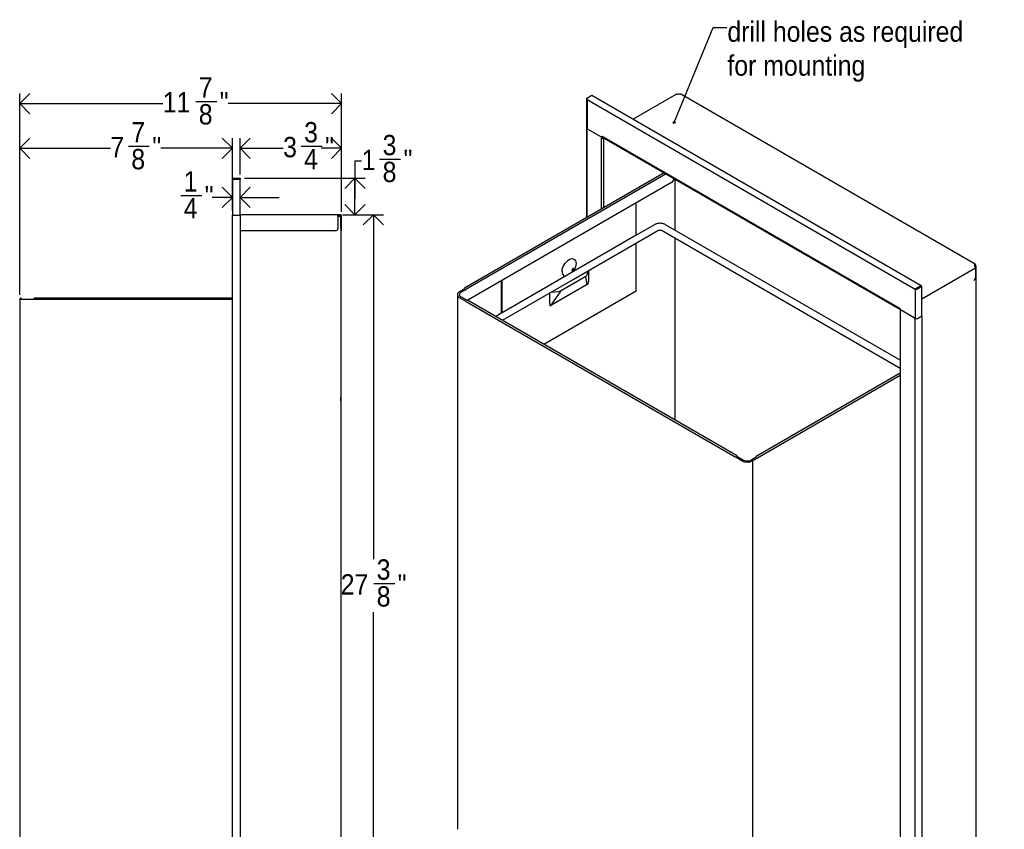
# Model space of a CAD drawing. Header units: inches. Extents: x -19 to 67, y -1.9 to 66.2.
# Tile 3 of 3: x 29.3 to 65.6, y 19.1 to 49. Entities that reach past the tile are written whole.
import ezdxf

# ---------------------------------------------------------------- set-up
doc = ezdxf.new("R2010")
doc.units = ezdxf.units.IN
doc.header["$MEASUREMENT"] = 0
doc.linetypes.add('SLD-Solid', pattern=[0])
doc.layers.add('DIMS', color=5, linetype='SLD-Solid')
doc.layers.add('NOTES', color=1, linetype='SLD-Solid')
doc.layers.add('OBJECT', color=7, linetype='SLD-Solid', lineweight=25)
doc.styles.add('SLDTEXTSTYLE1', font='GOTHIC.TTF', dxfattribs={"width": 0.913})
doc.styles.get("Standard").update_dxf_attribs({"font": 'GOTHIC.TTF'})
doc.dimstyles.new('SLDDIMSTYLE1', dxfattribs={"dimtxt": 0.75, "dimasz": 0.75, "dimexe": 0, "dimexo": 0.0625, "dimgap": 0.1875, "dimtad": 0, "dimtih": 1, "dimtoh": 1, "dimdec": 6, "dimrnd": 1e-09, "dimzin": 12, "dimdsep": 46, "dimlunit": 5, "dimtxsty": 'SLDTEXTSTYLE1', "dimblk1": 'OPEN90', "dimblk2": 'OPEN90', "dimsah": 1, "dimcen": 0.09, "dimadec": 0, "dimazin": 3, "dimtfac": 1, "dimtofl": 0, "dimtmove": 0, "dimatfit": 3, "dimldrblk": 'OPEN90', "dimfxl": 0, "dimfrac": 2, "dimtolj": 1, "dimtzin": 12, "dimarcsym": 0})
doc.dimstyles.new('SLDDIMSTYLE2', dxfattribs={"dimtxt": 0.75, "dimasz": 0.75, "dimexe": 0, "dimexo": 0.0625, "dimgap": 0.1875, "dimtad": 0, "dimtih": 1, "dimtoh": 1, "dimdec": 6, "dimrnd": 1e-09, "dimzin": 12, "dimdsep": 46, "dimlunit": 5, "dimtxsty": 'SLDTEXTSTYLE1', "dimblk1": 'OPEN90', "dimblk2": 'OPEN90', "dimsah": 1, "dimcen": 0.09, "dimadec": 0, "dimazin": 3, "dimtfac": 1, "dimtmove": 0, "dimatfit": 0, "dimldrblk": 'OPEN90', "dimfxl": 0, "dimfrac": 2, "dimtolj": 1, "dimtzin": 12, "dimarcsym": 0})
doc.dimstyles.new('SLDDIMSTYLE3', dxfattribs={"dimtxt": 0.18, "dimasz": 0.076923, "dimexe": 0, "dimexo": 0.0625, "dimgap": 0, "dimtad": 0, "dimtih": 1, "dimtoh": 1, "dimdec": 0, "dimrnd": 1e-09, "dimzin": 0, "dimdsep": 46, "dimlunit": 5, "dimtxsty": 'Standard', "dimblk1": 'ORIGIN', "dimblk2": 'ORIGIN', "dimsah": 1, "dimcen": 0.09, "dimadec": 0, "dimazin": 0, "dimtfac": 0.230769, "dimtdec": 0, "dimtofl": 0, "dimtmove": 0, "dimatfit": 3, "dimldrblk": 'ORIGIN', "dimfxl": 0, "dimfrac": 2, "dimtolj": 1, "dimtzin": 0, "dimarcsym": 0})

# ---------------------------------------------------------------- blocks, each defined once
blk = doc.blocks.new('_Open90')
at = {"color": 0, "linetype": 'ByBlock', "lineweight": -2}
for p, q in [((-0.5, 0.5), (0, 0)), ((0, 0), (-1, 0)), ((0, 0), (-0.5, -0.5))]:
    blk.add_line(p, q, dxfattribs=at)
blk = doc.blocks.new('_D_5')
at = {"layer": 'DIMS'}
for p, q in [((29.277, 38.835), (29.277, 44.609)), ((37.128, 41.939), (37.128, 44.609)), ((29.277, 44.234), (32.623, 44.234)), ((33.287, 44.311), (34.061, 44.311)), ((37.128, 44.234), (34.48, 44.234))]:
    blk.add_line(p, q, dxfattribs=at)
at = {"layer": 'DIMS', "xscale": 0.7500000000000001, "yscale": 0.7500000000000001, "rotation": 180.0000000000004}
blk.add_blockref('_Open90', (29.277, 44.234, 1.128), dxfattribs=at)
at = {"layer": 'DIMS', "xscale": 0.7500000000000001, "yscale": 0.7500000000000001}
blk.add_blockref('_Open90', (37.128, 44.234, 1.128), dxfattribs=at)
at = {"layer": 'DIMS', "char_height": 0.75, "attachment_point": 1, "style": 'SLDTEXTSTYLE1'}
for s, insert in [('7', (33.397, 45.203)), ('"', (34.171, 44.655)), ('7', (32.623, 44.655)), ('8', (33.397, 44.211))]:
    blk.add_mtext(s, dxfattribs=dict(at, insert=insert))
blk = doc.blocks.new('_D_6')
at = {"layer": 'DIMS'}
for p, q in [((29.277, 38.835), (29.277, 46.262)), ((41.157, 41.894), (41.157, 46.262)), ((29.277, 45.887), (34.556, 45.887)), ((35.775, 45.964), (36.549, 45.964)), ((41.157, 45.887), (36.968, 45.887))]:
    blk.add_line(p, q, dxfattribs=at)
at = {"layer": 'DIMS', "xscale": 0.7500000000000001, "yscale": 0.7500000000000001, "rotation": 180.0000000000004}
blk.add_blockref('_Open90', (29.277, 45.887, 1.128), dxfattribs=at)
at = {"layer": 'DIMS', "xscale": 0.7500000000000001, "yscale": 0.7500000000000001}
blk.add_blockref('_Open90', (41.157, 45.887, 1.128), dxfattribs=at)
at = {"layer": 'DIMS', "char_height": 0.75, "attachment_point": 1, "style": 'SLDTEXTSTYLE1'}
for s, insert in [('7', (35.885, 46.856)), ('11', (34.556, 46.308)), ('"', (36.658, 46.308)), ('8', (35.885, 45.865))]:
    blk.add_mtext(s, dxfattribs=dict(at, insert=insert))
blk = doc.blocks.new('_D_7')
at = {"layer": 'DIMS'}
for p, q in [((35.22, 42.498), (35.994, 42.498)), ((37.128, 42.421), (36.414, 42.421)), ((37.408, 42.421), (38.85, 42.421))]:
    blk.add_line(p, q, dxfattribs=at)
at = {"layer": 'DIMS', "xscale": 0.7500000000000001, "yscale": 0.7500000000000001}
blk.add_blockref('_Open90', (37.128, 42.421, 1.128), dxfattribs=at)
at = {"layer": 'DIMS', "xscale": 0.7500000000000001, "yscale": 0.7500000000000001, "rotation": 180.0000000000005}
blk.add_blockref('_Open90', (37.408, 42.421, 1.128), dxfattribs=at)
at = {"layer": 'DIMS', "char_height": 0.75, "attachment_point": 1, "style": 'SLDTEXTSTYLE1'}
for s, insert in [('1', (35.33, 43.39)), ('"', (36.104, 42.842)), ('4', (35.33, 42.398))]:
    blk.add_mtext(s, dxfattribs=dict(at, insert=insert))
blk = doc.blocks.new('_D_8')
at = {"layer": 'DIMS'}
for p, q in [((37.408, 43.265), (37.408, 44.609)), ((41.157, 41.894), (41.157, 44.609)), ((37.408, 44.234), (38.999, 44.234)), ((39.663, 44.311), (40.437, 44.311)), ((41.157, 44.234), (40.856, 44.234))]:
    blk.add_line(p, q, dxfattribs=at)
at = {"layer": 'DIMS', "xscale": 0.7500000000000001, "yscale": 0.7500000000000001, "rotation": 180.0000000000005}
blk.add_blockref('_Open90', (37.408, 44.234, 1.128), dxfattribs=at)
at = {"layer": 'DIMS', "xscale": 0.7500000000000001, "yscale": 0.7500000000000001}
blk.add_blockref('_Open90', (41.157, 44.234, 1.128), dxfattribs=at)
at = {"layer": 'DIMS', "char_height": 0.75, "attachment_point": 1, "style": 'SLDTEXTSTYLE1'}
for s, insert in [('3', (39.773, 45.203)), ('"', (40.547, 44.655)), ('3', (38.999, 44.655)), ('4', (39.773, 44.211))]:
    blk.add_mtext(s, dxfattribs=dict(at, insert=insert))
blk = doc.blocks.new('_D_9')
at = {"layer": 'DIMS'}
for p, q in [((41.896, 43.761), (41.646, 43.761)), ((41.646, 43.761), (41.646, 43.131)), ((42.56, 43.838), (43.334, 43.838)), ((37.574, 43.131), (42.021, 43.131)), ((41.646, 41.787), (41.646, 43.131)), ((41.265, 41.787), (42.021, 41.787))]:
    blk.add_line(p, q, dxfattribs=at)
at = {"layer": 'DIMS', "xscale": 0.7500000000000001, "yscale": 0.7500000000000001}
for p, rotation in [((41.646, 43.131, 1.128), 90.00000000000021), ((41.646, 41.787, 1.128), 270.0000000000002)]:
    blk.add_blockref('_Open90', p, dxfattribs=dict(at, rotation=rotation))
at = {"layer": 'DIMS', "char_height": 0.75, "attachment_point": 1, "style": 'SLDTEXTSTYLE1'}
for s, insert in [('3', (42.67, 44.73)), ('1', (41.896, 44.182)), ('"', (43.444, 44.182)), ('8', (42.67, 43.739))]:
    blk.add_mtext(s, dxfattribs=dict(at, insert=insert))
blk = doc.blocks.new('_D_11')
at = {"layer": 'DIMS'}
for p, q in [((41.188, 41.787), (42.704, 41.787)), ((42.329, 41.787), (42.329, 29.084)), ((42.341, 28.18), (43.115, 28.18)), ((42.329, 14.413), (42.329, 27.122)), ((41.265, 14.413), (42.704, 14.413))]:
    blk.add_line(p, q, dxfattribs=at)
at = {"layer": 'DIMS', "xscale": 0.7500000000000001, "yscale": 0.7500000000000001}
for p, rotation in [((42.329, 41.787, 1.128), 90.00000000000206), ((42.329, 14.413, 1.128), 270.0000000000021)]:
    blk.add_blockref('_Open90', p, dxfattribs=dict(at, rotation=rotation))
at = {"layer": 'DIMS', "char_height": 0.75, "attachment_point": 1, "style": 'SLDTEXTSTYLE1'}
for s, insert in [('3', (42.451, 29.072)), ('27', (41.123, 28.524)), ('"', (43.225, 28.524)), ('8', (42.451, 28.08))]:
    blk.add_mtext(s, dxfattribs=dict(at, insert=insert))
blk = doc.blocks.new('SW_NOTE_0_2')
at = {"layer": 'NOTES', "color": 0, "char_height": 0.75, "attachment_point": 1, "style": 'SLDTEXTSTYLE1'}
for s, insert in [('drill holes as required ', (0.023, 0.227)), ('for mounting', (0.023, -1.023))]:
    blk.add_mtext(s, dxfattribs=dict(at, insert=insert))
blk = doc.blocks.new('_Origin')
at = {"color": 0, "linetype": 'ByBlock', "lineweight": -2}
blk.add_line((0, 0), (-1, 0), dxfattribs=at)
blk.add_circle((0, 0), 0.5, dxfattribs=at)

msp = doc.modelspace()

# ---------------------------------------------------------------- linework, layer by layer
at = {"color": 7, "linetype": 'SLD-Solid', "lineweight": 25}
for p, q in [((50.2355278, 46.1002589), (50.3917984, 46.190472)), ((50.3917984, 46.190472), (62.5422043, 39.1761919)), ((53.512357, 46.2275447), (51.9199683, 45.3082782)), ((53.549446, 46.2202174), (53.5418046, 46.2246286)), ((53.5717886, 46.2331154), (53.549446, 46.2202174)), ((53.6348579, 46.2211986), (53.614215, 46.2331154)), ((53.6456453, 46.227426), (53.6348579, 46.2211986)), ((64.5376673, 39.9595113), (53.6750929, 46.2303421)), ((50.1946339, 46.0521663), (50.1946339, 44.9804302)), ((50.2118853, 46.0866059), (50.2355201, 46.10025)), ((50.2118853, 46.0866059), (50.2221237, 46.0806954)), ((62.3262791, 39.024236), (50.2118853, 46.0177267)), ((50.2118853, 46.0177267), (50.2118853, 44.956387)), ((50.1947541, 44.9782589), (50.1947541, 41.6739459)), ((50.2118853, 44.956387), (50.7571848, 44.6415922)), ((50.2120055, 44.9563176), (50.7571848, 44.6415922)), ((50.7571848, 44.6089306), (50.7472853, 44.6146455)), ((50.7472853, 44.6105628), (50.7472853, 44.6146455)), ((50.7508214, 44.6126041), (50.7472853, 44.6105628)), ((50.7571848, 44.6767035), (50.7677914, 44.6705804)), ((50.7571848, 44.6415922), (50.7571848, 44.6767035)), ((50.7727994, 44.6506063), (50.7571848, 44.6415922)), ((50.7571848, 44.6415922), (50.7571848, 44.6089306)), ((50.7783273, 44.6211359), (50.7571848, 44.6089306)), ((61.7703729, 38.3189253), (50.7677914, 44.6705804)), ((50.7783273, 44.64469), (50.7783273, 44.6211359)), ((50.7799924, 44.6436134), (61.7809795, 38.2928787)), ((50.80944, 44.6227681), (50.8127707, 44.6246908)), ((50.8305825, 44.6105628), (50.8339132, 44.6124855)), ((53.0594594, 43.3277051), (45.6943896, 39.0759408)), ((37.1276226, 43.0724855), (37.1276226, 41.7726855)), ((37.1865226, 43.1313855), (37.4075226, 43.1313855)), ((37.1865226, 43.1014855), (37.4075226, 43.1014855)), ((37.1865226, 43.0979499), (37.4075226, 43.0979499)), ((37.4075226, 43.1313855), (37.4075226, 43.1014855)), ((37.4075226, 41.7726855), (37.4075226, 43.0979499)), ((53.3290085, 42.974485), (45.8090783, 38.6333217)), ((52.0251112, 41.0266477), (52.0251112, 42.2217611)), ((41.0216697, 41.7866855), (37.4075226, 41.7866855)), ((41.0216697, 41.7277855), (41.0216697, 41.7866855)), ((41.0532668, 41.7866855), (41.0216697, 41.7866855)), ((41.0832668, 41.7866855), (41.0532668, 41.7866855)), ((41.0985226, 41.7866855), (41.0832668, 41.7866855)), ((37.1276226, 41.7726855), (37.1865226, 41.7726855)), ((37.1276226, 14.4266855), (37.1276226, 41.7726855)), ((37.1865226, 41.7726855), (37.4075226, 41.7726855)), ((37.4074226, 41.7726855), (37.4074226, 14.4266855)), ((41.0532668, 41.7567855), (41.0216697, 41.7567855)), ((41.0216697, 41.7277855), (41.0216697, 41.2767855)), ((41.0216697, 41.7276855), (41.0685226, 41.7276855)), ((41.0532668, 41.7567855), (41.0832668, 41.7567855)), ((41.0685226, 41.7276855), (41.1274226, 41.7276855)), ((41.0985226, 41.7567855), (41.0832668, 41.7567855)), ((41.1274226, 41.7276855), (41.1274226, 14.4716855)), ((41.1275226, 41.2767855), (41.1275226, 41.7277855)), ((41.1574226, 41.2767855), (41.1574226, 41.7277855)), ((40.9416697, 41.1967855), (37.4074226, 41.1967855)), ((41.1275226, 41.2767855), (41.1275226, 41.1967855)), ((41.1275226, 41.1967855), (41.1574226, 41.1967855)), ((41.1574226, 41.1967855), (41.1574226, 41.2767855)), ((49.6977824, 39.3945047), (52.8267299, 41.2008076)), ((52.70174, 41.4173198), (52.0251112, 41.0267103)), ((52.9845828, 41.2008076), (61.7734862, 36.1270816)), ((61.7734862, 36.415749), (53.1095726, 41.4173198)), ((52.0251112, 38.9720077), (52.0251112, 40.738043)), ((64.5180751, 39.9139588), (64.4957325, 39.9010607)), ((64.4957325, 39.9010607), (64.5033739, 39.8966494)), ((64.5082197, 39.9565953), (64.4974322, 39.9503679)), ((64.4974322, 39.9503679), (64.5180751, 39.938451)), ((64.5180751, 39.8895442), (64.5151721, 39.8878683)), ((64.5357261, 39.8917239), (64.5258844, 39.8974054)), ((64.5268619, 39.9017903), (64.5268619, 39.9262049)), ((64.5268619, 39.9212517), (64.5568686, 39.9039292)), ((64.5287258, 39.9201757), (64.5287258, 39.920339)), ((64.5324707, 39.8661687), (64.5357261, 39.868048)), ((64.5412132, 39.846805), (64.5568686, 39.8558427)), ((64.5450225, 39.8245119), (64.5450225, 39.456252)), ((64.5498683, 39.9079704), (64.5498683, 39.9325443)), ((64.57412, 17.6242496), (64.57412, 39.879886)), ((47.0542213, 38.1570766), (47.0542213, 39.3521274)), ((47.0753637, 38.1692193), (47.0753637, 39.3643327)), ((47.0941551, 37.8914626), (49.6977824, 39.3945047)), ((49.235318, 38.9738399), (50.1723826, 39.5147958)), ((50.2203927, 39.218276), (50.1670631, 39.4829924)), ((50.1723826, 39.5147958), (50.1723826, 39.5151575)), ((50.2075326, 39.55518), (50.2075326, 39.5548183)), ((45.5097944, 38.9505353), (45.6861037, 39.0523165)), ((45.7012509, 39.0003827), (45.5605366, 38.9191501)), ((45.6861037, 39.0523165), (45.6861037, 39.057627)), ((48.6237523, 37.008445), (52.0251112, 38.9720077)), ((50.2182649, 39.2055546), (48.88221, 38.4342666)), ((48.8843378, 38.446988), (49.2299985, 38.9420364)), ((49.1659895, 38.9539099), (49.1659895, 38.9535482)), ((49.235318, 38.9738399), (49.235318, 38.9742016)), ((62.3262791, 39.024236), (62.3474216, 39.0364413)), ((62.3262791, 39.024236), (62.3262791, 37.9628963)), ((62.3859337, 39.0859788), (62.5422043, 39.1761919)), ((62.3859337, 39.0615642), (62.5422043, 39.1517773)), ((62.3884337, 39.0572341), (62.5447043, 39.1474472)), ((62.4095762, 39.0450288), (62.5658468, 39.1352419)), ((62.5422043, 39.1761919), (62.5422043, 39.1517773)), ((62.5658468, 39.1352419), (62.5447043, 39.1474472)), ((62.5658468, 38.0531094), (62.5658468, 39.1352419)), ((29.2774313, 38.6685725), (29.3074313, 38.6685725)), ((29.2774313, 38.6620689), (29.2774313, 38.6685725)), ((29.2774313, 38.6620689), (29.2774313, 14.5086253)), ((29.5574313, 38.6620689), (29.2774313, 38.6620689)), ((29.3074313, 38.6620689), (29.3074313, 38.6685725)), ((29.3274313, 38.6685725), (29.3574313, 38.6685725)), ((29.3274313, 38.6685725), (29.3274313, 38.6620689)), ((29.3574313, 38.6685725), (29.3574313, 38.6620689)), ((29.8067703, 38.6620689), (29.5574313, 38.6620689)), ((37.1276226, 38.7085725), (29.8067703, 38.7085725)), ((29.8067703, 38.7085725), (29.8067703, 38.6685725)), ((29.8067703, 38.6685725), (29.8067703, 38.6620689)), ((45.4277843, 38.8362381), (45.4277843, 19.1139657)), ((45.7515824, 38.5823598), (45.5097944, 38.721941)), ((45.7740541, 38.6326075), (45.5605366, 38.7558685)), ((45.7515824, 38.5876703), (45.7515824, 38.5823598)), ((45.7515824, 38.5876703), (55.6845936, 32.853465)), ((55.7328762, 32.9044351), (45.799865, 38.6386404)), ((47.0734957, 38.1682035), (46.8441348, 38.0357963)), ((61.7809795, 38.3128023), (61.7703729, 38.3189253)), ((61.7734862, 38.2593567), (61.7734862, 16.0037203)), ((61.7809795, 38.2778543), (61.7808381, 38.2777726)), ((61.7808381, 38.2777726), (61.7808381, 38.245111)), ((62.3260174, 37.9630473), (61.7808381, 38.2777726)), ((61.7808381, 38.245111), (61.7907376, 38.2393962)), ((61.7809795, 38.277691), (61.7809795, 38.3128023)), ((62.3262791, 37.9628963), (61.7809795, 38.277691)), ((61.7907376, 38.2353135), (61.7907376, 38.2393962)), ((62.3260174, 15.6339223), (62.3260174, 37.9630473)), ((62.4095762, 37.9628963), (62.5658468, 38.0531094)), ((62.5655145, 38.0529175), (62.5655145, 15.7240946)), ((61.7734862, 35.9395942), (56.450388, 32.8666351)), ((41.1275226, 35.0521855), (41.1274226, 35.0521855)), ((41.1274226, 34.9271855), (41.1275226, 34.9271855)), ((41.1275226, 34.9206855), (41.1275226, 35.0586855)), ((55.6845936, 32.8481545), (55.6845936, 32.853465)), ((55.9263815, 32.7085733), (55.6845936, 32.8481545)), ((55.7411621, 32.8861213), (55.7411621, 32.8787185)), ((55.7411621, 32.8787185), (55.9887764, 32.7357738)), ((56.4123334, 32.8170064), (56.2716192, 32.7357738)), ((56.4986706, 32.8103544), (56.3223613, 32.7085733)), ((56.3223613, 32.7085733), (56.3223613, 12.9863008)), ((56.4986706, 32.8156649), (56.4986706, 32.8103544))]:
    msp.add_line(p, q, dxfattribs=at)
at = {"color": 8, "linetype": 'SLD-Solid', "lineweight": 25}
for p, q in [((50.2120055, 41.6839049), (50.2120055, 44.9563176)), ((50.7472853, 41.9929154), (50.7472853, 44.6105628)), ((50.8305825, 42.0410018), (50.8305825, 44.6105628)), ((53.127747, 43.2882835), (45.7426723, 39.0249706)), ((53.4658262, 41.211659), (53.4658262, 43.0931145)), ((53.4658262, 34.2131752), (53.4658262, 40.9229917)), ((50.2497507, 39.7131492), (50.2075326, 39.55518)), ((50.2689102, 39.7242097), (50.2689102, 39.3359531)), ((62.5658468, 38.6819581), (64.5450225, 39.8245119)), ((64.5268619, 39.921415), (64.5287258, 39.920339)), ((48.8315648, 38.8944479), (48.8315648, 38.5061913)), ((48.8923492, 38.929538), (49.1659895, 38.9539099)), ((29.8067703, 38.6685725), (37.1276226, 38.6685725)), ((56.4986706, 32.8156649), (61.7734862, 35.8607511))]:
    msp.add_line(p, q, dxfattribs=at)
at = {"color": 8, "linetype": 'SLD-Solid', "lineweight": 25, "flags": 128}
msp.add_lwpolyline([(49.2942355, 39.6869261), (49.2991545, 39.7474387), (49.3137225, 39.8113052), (49.3373796, 39.8760712), (49.3692168, 39.9392479), (49.4080104, 39.9984073), (49.4522698, 40.0512761), (49.500294, 40.0958225), (49.5502375, 40.1303345), (49.600181, 40.153486), (49.6482052, 40.1643872), (49.6924646, 40.1626192), (49.7312582, 40.14825), (49.7630953, 40.1218317), (49.7867525, 40.0843796), (49.8013204, 40.0373329), (49.8062395, 39.9824997), (49.8013204, 39.9219871), (49.7867525, 39.8581206), (49.7630953, 39.7933545), (49.7312582, 39.7301779), (49.7035124, 39.6864172)], dxfattribs=at)
at = {"color": 7, "linetype": 'SLD-Solid', "lineweight": 25, "flags": 128}
for points in [[(49.7276482, 39.7738483), (49.7249087, 39.7881708), (49.7171072, 39.7971499), (49.7054314, 39.7994185), (49.6916588, 39.7946313), (49.6778863, 39.7835171), (49.6662105, 39.7677679), (49.658409, 39.7497814), (49.6556694, 39.7322958), (49.658409, 39.7179733), (49.6662105, 39.7089942), (49.6778863, 39.7067256), (49.6916588, 39.7115129), (49.7054314, 39.7226271), (49.7171072, 39.7383763), (49.7249087, 39.7563628), (49.7276482, 39.7738483)], [(61.7808381, 38.2758069), (61.7779697, 38.2723688), (61.7746179, 38.2659902), (61.7734862, 38.2593567), (61.7746179, 38.2527232), (61.7779697, 38.2463446), (61.7834126, 38.240466), (61.7907376, 38.2353135)]]:
    msp.add_lwpolyline(points, dxfattribs=at)
at = {"color": 7, "linetype": 'SLD-Solid', "lineweight": 25}
for centre, radius, start, end in [((53.5245516, 46.2005455), 0.0296254, 54.38242252, 114.30711905), ((53.5930018, 46.1921741), 0.0461107, 62.60967224, 117.39032776), ((53.6628983, 46.2033429), 0.0296254, 65.69288095, 125.61757748), ((50.2241108, 44.9833697), 0.0296231, 185.69479925, 245.62534171), ((50.224231, 44.9833003), 0.0296231, 185.69479925, 245.62534171), ((50.7889339, 44.6909442), 0.0905306, 242.60967224, 297.39032776), ((50.7966525, 44.6673947), 0.0290364, 173.70115247, 234.98666713), ((50.7887394, 44.6634973), 0.045688, 253.5525413, 296.94187011), ((53.2034469, 43.1701403), 0.2324794, 302.69027598, 346.10293456), ((41.0985226, 41.7277855), 0.0589, 0, 90), ((41.0985226, 41.7277855), 0.029, 0, 90), ((40.9416697, 41.2767855), 0.08, 270, 0), ((64.4545983, 39.8203971), 0.0905178, 2.60547849, 57.39452166), ((64.524478, 39.936663), 0.0257222, 350.78596301, 129.20328524), ((64.5134273, 39.9262049), 0.0130985, 290.7834208, 69.2165792), ((64.5118482, 39.9032875), 0.0150882, 294.37465829, 354.30520075), ((64.511517, 39.9211904), 0.0172298, 357.16749946, 34.55060269), ((64.5312332, 39.879886), 0.0126618, 290.7834208, 69.2165792), ((64.5477434, 39.879886), 0.0257166, 290.7834208, 69.2165792), ((50.083508, 39.5133145), 0.088887, 340.05417173, 0.95487322), ((50.1411031, 39.5780755), 0.0702644, 296.43414457, 340.9830023), ((50.1411031, 39.5777138), 0.0702644, 296.43414457, 340.9830023), ((64.4222052, 39.4618409), 0.1229444, 302.60547834, 357.39452151), ((45.553174, 38.8362381), 0.1222523, 110.7834208, 249.2165792), ((45.591522, 38.8375093), 0.0873231, 110.7834208, 249.2165792), ((49.153795, 39.1241532), 0.1706794, 274.09708196, 298.53123108), ((49.153795, 39.1237915), 0.1706794, 274.09708196, 298.53123108), ((49.1464433, 38.9723586), 0.088887, 340.05417173, 0.95487322), ((50.2538148, 39.2061472), 0.0355548, 160.05417173, 180.95487322), ((29.3174313, 38.6685725), 0.04, 0, 180), ((29.3174313, 38.6685725), 0.01, 360, 180), ((48.9177599, 38.4348591), 0.0355548, 160.05417173, 180.95487322), ((61.8006515, 38.3161665), 0.030404, 174.7938542, 229.68272568), ((62.3679277, 38.0432778), 0.0905306, 242.60967224, 297.39032776), ((56.1243714, 33.0906924), 0.4303661, 242.60967224, 297.39032776), ((56.1301978, 33.008716), 0.3074044, 242.60967224, 297.39032776)]:
    msp.add_arc(centre, radius, start, end, dxfattribs=at)
at = {"color": 8, "linetype": 'SLD-Solid', "lineweight": 25}
msp.add_arc((49.4617375, 39.6654113), 0.1688781, 172.68072807, 247.44559382, dxfattribs=at)
at = {"color": 7, "linetype": 'SLD-Solid', "lineweight": 25}
for centre, major_axis, ratio, start_param, end_param in [((50.0595369, 39.5321364), (-0.153432, 0.3293378), 0.4325751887, 3.179552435, 3.8899385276), ((49.0409381, 38.9441118), (0.1848817, 0.5146932), 0.1909188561, 2.6530636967, 3.3634497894)]:
    msp.add_ellipse(centre, major_axis=major_axis, ratio=ratio, start_param=start_param, end_param=end_param, dxfattribs=at)
for points in [[(50.2118853, 46.0866059), (50.2070538, 46.0813612), (50.1973909, 46.0708718), (50.1932553, 46.0521663), (50.1973909, 46.0334608), (50.2070538, 46.0229714), (50.2118853, 46.0177267)], [(37.1865226, 43.0979499), (37.1788045, 43.0958279), (37.1633683, 43.0915838), (37.1438992, 43.0852177), (37.1302786, 43.0788516), (37.1285079, 43.0746075), (37.1276226, 43.0724855)], [(62.4095762, 39.0450288), (62.4034927, 39.0405069), (62.3913256, 39.0314632), (62.3679276, 39.0238776), (62.3445297, 39.0210668), (62.3323626, 39.0231796), (62.3262791, 39.024236)], [(62.3474216, 39.0364413), (62.3492303, 39.038856), (62.3528478, 39.0436852), (62.3620913, 39.0516513), (62.373371, 39.0584415), (62.3817462, 39.0605233), (62.3859337, 39.0615642)], [(62.3884338, 39.0572341), (62.3854385, 39.0541281), (62.3794479, 39.0479161), (62.3679276, 39.0415425), (62.3564074, 39.0375197), (62.3504168, 39.0368008), (62.3474216, 39.0364413)]]:
    msp.add_open_spline(points, degree=3, dxfattribs=at)
for points, knots in [([(50.2118853, 46.0177267), (50.2110438, 46.0243935), (50.2093609, 46.0377281), (50.2130602, 46.0593022), (50.2203253, 46.0790239), (50.2285866, 46.0926373), (50.2338102, 46.0983729), (50.2355278, 46.1002589)], [0, 0, 0, 0, 0.222700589, 0.4454287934, 0.6681571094, 0.8908852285, 1, 1, 1, 1]), ([(37.1276226, 43.0724855), (37.1283236, 43.0793544), (37.1297258, 43.0930931), (37.1406317, 43.1112257), (37.1565774, 43.1245717), (37.1729778, 43.1306867), (37.1831709, 43.1312125), (37.1865226, 43.1313855)], [0, 0, 0, 0, 0.222700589, 0.4454287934, 0.6681571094, 0.8908852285, 1, 1, 1, 1]), ([(37.1653302, 43.0919644), (37.1655535, 43.0923111), (37.1678224, 43.0958326), (37.1753452, 43.1000307), (37.1827968, 43.1010005), (37.1865226, 43.1014855)], [0, 0, 0, 0, 0.05176063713, 0.52588031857, 1, 1, 1, 1]), ([(53.1095726, 41.4173198), (53.0992726, 41.4228208), (53.0716969, 41.4375484), (53.0216389, 41.4545376), (52.959962, 41.4662179), (52.8959807, 41.4692167), (52.8319739, 41.4635803), (52.7714324, 41.4493007), (52.7286032, 41.4322116), (52.7068706, 41.420164), (52.70174, 41.4173198)], [0, 0, 0, 0, 0.0863772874, 0.2312551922, 0.3764993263, 0.521686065, 0.6675930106, 0.8155933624, 0.9564660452, 1, 1, 1, 1]), ([(52.8267299, 41.2008076), (52.8291077, 41.2020878), (52.8354064, 41.2054789), (52.8532337, 41.2118931), (52.8805146, 41.2171914), (52.9130948, 41.2185985), (52.9444113, 41.2151612), (52.9704992, 41.2080042), (52.9799047, 41.2031981), (52.9845828, 41.2008076)], [0, 0, 0, 0, 0.0830953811, 0.2201164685, 0.3707220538, 0.5353139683, 0.7039810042, 0.852768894, 1, 1, 1, 1]), ([(62.3262791, 39.024236), (62.3281119, 39.029359), (62.3317779, 39.0396057), (62.3435019, 39.0565473), (62.3587874, 39.0716388), (62.3737197, 39.0814012), (62.3829114, 39.0848461), (62.3859337, 39.0859788)], [0, 0, 0, 0, 0.222700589, 0.4454287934, 0.6681571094, 0.8908852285, 1, 1, 1, 1])]:
    msp.add_open_spline(points, degree=3, knots=knots, dxfattribs=at)
at = {"layer": 'OBJECT'}
for p, q in [((52.0251112, 41.0267103), (47.0753637, 38.1692819)), ((45.6861037, 39.057627), (45.6943896, 39.0759408)), ((45.7012509, 39.0003827), (45.7426723, 39.0249706)), ((45.772506, 38.6322116), (45.799865, 38.6386404)), ((55.7314669, 32.9065456), (55.7411621, 32.8861213)), ((56.450388, 32.8666351), (56.4123334, 32.8170064))]:
    msp.add_line(p, q, dxfattribs=at)

# ---------------------------------------------------------------- block references
at = {"layer": 'NOTES'}
msp.add_blockref('SW_NOTE_0_2', (55.3690945, 48.6876517), dxfattribs=at)

# ---------------------------------------------------------------- dimensions: what is measured, and where the dimension line sits
at = {"layer": 'DIMS'}
for base, p1, p2, dimstyle, picture, middle in [((29.2774313, 45.8873904), (41.1574226, 41.7277855), (29.2774313, 38.6685725), 'SLDDIMSTYLE1', '_D_6', (35.7621342, 45.8873904)), ((29.2774313, 44.2338471), (37.1276226, 41.7726855), (29.2774313, 38.6685725), 'SLDDIMSTYLE1', '_D_5', (33.5518094, 44.2338471)), ((37.1276226, 42.4210504), (37.4075226, 41.7726855), (37.1276226, 41.7726855), 'SLDDIMSTYLE2', '_D_7', (35.7621342, 42.4210504))]:
    dim = msp.add_linear_dim(base=base, p1=p1, p2=p2, dimstyle=dimstyle, dxfattribs=at)
    dim.commit()
    dim.dimension.update_dxf_attribs({"geometry": picture, "text_midpoint": middle})
for base, p1, p2, angle, picture, middle in [((41.1574226, 44.2338471), (37.4075226, 43.0979499), (41.1574226, 41.7277855), 0, '_D_8', (39.9274003, 44.2338471)), ((41.6462234, 43.1313855), (41.0985226, 41.7866855), (37.4075226, 43.1313855), 90, '_D_9', (41.6462234, 43.7614061)), ((42.3287039, 14.4126855), (41.0216697, 41.7866855), (41.0985226, 14.4126855), 90, '_D_11', (42.3287039, 28.1032051))]:
    dim = msp.add_linear_dim(base=base, p1=p1, p2=p2, angle=angle, dimstyle='SLDDIMSTYLE1', dxfattribs=at)
    dim.commit()
    dim.dimension.update_dxf_attribs({"geometry": picture, "text_midpoint": middle})

# ---------------------------------------------------------------- leaders
at = {"layer": 'NOTES'}
msp.add_leader([(53.4249781, 45.1894873), (54.8690945, 48.6876517), (55.3690945, 48.6876517)], dimstyle='SLDDIMSTYLE3', override={"dimscale": 1, "dimgap": 0, "dimtad": 0, "dimclrd": 0}, dxfattribs=at)

doc.saveas('drawing.dxf')
